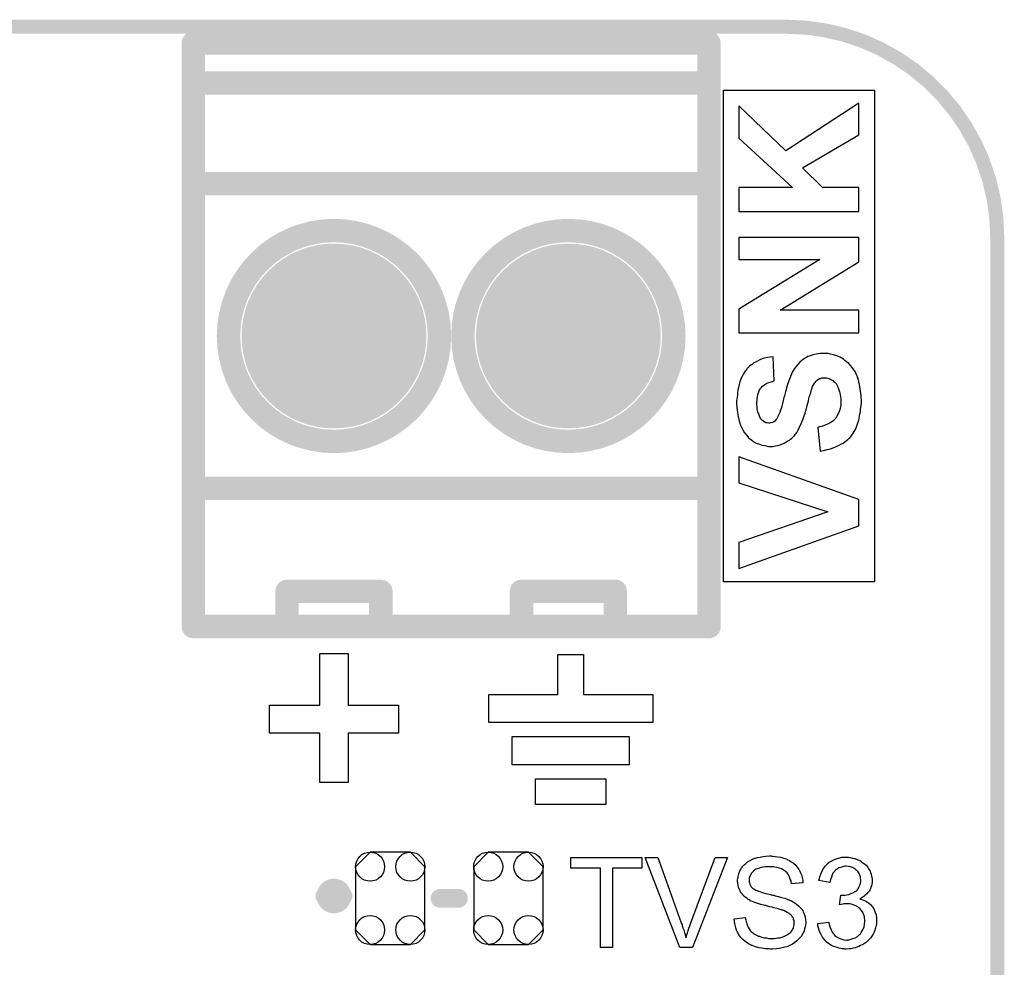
# Model space of a CAD drawing. Extents: x -0.07 to 0.96, y -0.15 to 1.54.
# Tile 14 of 14: x 0.53 to 0.95, y 1.14 to 1.54. Entities that reach past the tile are written whole.
import ezdxf

# ---------------------------------------------------------------- set-up
doc = ezdxf.new("R2010")
doc.units = 0
doc.layers.get('0').update_dxf_attribs({"linetype": 'CONTINUOUS'})
for name, color, linetype in [('gko', 6, 'CONTINUOUS'), ('gto', 2, 'CONTINUOUS'), ('gts', 1, 'CONTINUOUS')]:
    doc.layers.add(name, color=color, linetype=linetype)

# ---------------------------------------------------------------- blocks, each defined once
blk = doc.blocks.new('D35')
at = {"const_width": 0.003}
blk.add_lwpolyline([(-0.0015, 0, 1), (0.0015, 0, 1)], format="xyb", close=True, dxfattribs=at)
blk = doc.blocks.new('D29')
at = {"const_width": 0.005}
blk.add_lwpolyline([(-0.0025, 0, 1), (0.0025, 0, 1)], format="xyb", close=True, dxfattribs=at)
blk = doc.blocks.new('D34')
at = {"const_width": 0.00395}
blk.add_lwpolyline([(-0.001975, 0, 1), (0.001975, 0, 1)], format="xyb", close=True, dxfattribs=at)
blk = doc.blocks.new('D36')
at = {"const_width": 0.004}
blk.add_lwpolyline([(-0.002, 0, 1), (0.002, 0, 1)], format="xyb", close=True, dxfattribs=at)
blk = doc.blocks.new('D49')
blk.add_lwpolyline([(0.0148, -0.0135), (0.0148, 0.0135), (0.0086, 0.0197), (-0.0086, 0.0197), (-0.0148, 0.0135), (-0.0148, -0.0135), (-0.0086, -0.0197), (0.0086, -0.0197)], close=True)
for centre in [(-0.0086, 0.0135), (0.0086, 0.0135), (-0.0086, -0.0135), (0.0086, -0.0135)]:
    blk.add_circle(centre, 0.0062)
blk = doc.blocks.new('D62')
at = {"const_width": 0.03945}
blk.add_lwpolyline([(-0.019725, 0, 1), (0.019725, 0, 1)], format="xyb", close=True, dxfattribs=at)

msp = doc.modelspace()

# ---------------------------------------------------------------- linework, layer by layer
at = {"layer": 'gko', "color": 6, "const_width": 0.006}
for points in [[(0.04, 1.54), (0.86, 1.54)], [(0.95, 1.45), (0.95, 1.45)], [(0.95, 1.45), (0.95, 1.45)], [(0.95, -0.05), (0.95, 1.45)]]:
    msp.add_lwpolyline(points, dxfattribs=at)
msp.add_lwpolyline([(0.95, 1.45, 0.414214), (0.86, 1.54)], format="xyb", dxfattribs=at)
at = {"layer": 'gto', "color": 2}
for points, const_width in [([(0.607, 1.284), (0.607, 1.533)], 0.01), ([(0.607, 1.533), (0.827, 1.533)], 0.01), ([(0.827, 1.284), (0.827, 1.533)], 0.01), ([(0.607, 1.516), (0.827, 1.516)], 0.01), ([(0.607, 1.473), (0.827, 1.473)], 0.01), ([(0.622, 1.408), (0.622, 1.408)], 0.01), ([(0.712, 1.408), (0.712, 1.408)], 0.01), ([(0.712, 1.408), (0.712, 1.408)], 0.01), ([(0.722, 1.408), (0.722, 1.408)], 0.01), ([(0.812, 1.408), (0.812, 1.408)], 0.01), ([(0.812, 1.408), (0.812, 1.408)], 0.01), ([(0.607, 1.343), (0.827, 1.343)], 0.01), ([(0.647, 1.284), (0.647, 1.299)], 0.01), ([(0.647, 1.299), (0.687, 1.299)], 0.01), ([(0.687, 1.284), (0.687, 1.299)], 0.01), ([(0.747, 1.284), (0.747, 1.299)], 0.01), ([(0.747, 1.299), (0.787, 1.299)], 0.01), ([(0.787, 1.284), (0.787, 1.299)], 0.01), ([(0.607, 1.284), (0.827, 1.284)], 0.01), ([(0.6631, 1.169), (0.6631, 1.169)], 0.007), ([(0.6709, 1.169), (0.6709, 1.169)], 0.007), ([(0.6709, 1.169), (0.6709, 1.169)], 0.007), ([(0.7123, 1.168), (0.7201, 1.168)], 0.008)]:
    msp.add_lwpolyline(points, dxfattribs=dict(at, const_width=const_width))
for points in [[(0.8976, 1.3031), (0.8332, 1.3031), (0.8332, 1.5129), (0.8976, 1.5129), (0.8976, 1.3031)], [(0.891, 1.5073), (0.8598, 1.487), (0.8398, 1.5063), (0.8398, 1.4924), (0.8626, 1.4714), (0.8398, 1.4714), (0.8398, 1.4611), (0.891, 1.4611), (0.891, 1.4714), (0.8755, 1.4714), (0.8669, 1.4798), (0.891, 1.4939), (0.891, 1.5073)], [(0.891, 1.4501), (0.8398, 1.4501), (0.8398, 1.4406), (0.8743, 1.4406), (0.8398, 1.4194), (0.8398, 1.4094), (0.891, 1.4094), (0.891, 1.419), (0.8573, 1.419), (0.891, 1.4397), (0.891, 1.4501)], [(0.8769, 1.4006), (0.8761, 1.4006), (0.8744, 1.4005), (0.8728, 1.4003), (0.8714, 1.3999), (0.8702, 1.3996), (0.8692, 1.3992), (0.8686, 1.3988), (0.8681, 1.3986), (0.868, 1.3985), (0.8668, 1.3977), (0.8658, 1.3968), (0.8649, 1.3958), (0.8641, 1.3949), (0.8635, 1.3941), (0.8631, 1.3934), (0.8628, 1.393), (0.8627, 1.3929), (0.8627, 1.3928), (0.8624, 1.3921), (0.862, 1.3914), (0.8613, 1.3896), (0.8607, 1.3877), (0.8601, 1.3859), (0.8599, 1.3851), (0.8597, 1.3843), (0.8595, 1.3836), (0.8593, 1.383), (0.8592, 1.3825), (0.8591, 1.3821), (0.859, 1.3818), (0.859, 1.3817), (0.8587, 1.3804), (0.8584, 1.3792), (0.8581, 1.3781), (0.8578, 1.3771), (0.8575, 1.3763), (0.8572, 1.3754), (0.8569, 1.3748), (0.8567, 1.3742), (0.8564, 1.3737), (0.8562, 1.3733), (0.8561, 1.3729), (0.8559, 1.3727), (0.8557, 1.3723), (0.8556, 1.3723), (0.8551, 1.3717), (0.8546, 1.3714), (0.8541, 1.3711), (0.8536, 1.371), (0.8532, 1.3709), (0.8528, 1.3708), (0.8525, 1.3708), (0.8518, 1.3709), (0.8512, 1.371), (0.8506, 1.3713), (0.8502, 1.3716), (0.8498, 1.3719), (0.8496, 1.3722), (0.8494, 1.3723), (0.8493, 1.3724), (0.8487, 1.3734), (0.8482, 1.3746), (0.8479, 1.3757), (0.8476, 1.3768), (0.8475, 1.3778), (0.8474, 1.3786), (0.8474, 1.3789), (0.8474, 1.3791), (0.8474, 1.3793), (0.8474, 1.3794), (0.8475, 1.3809), (0.8477, 1.3822), (0.848, 1.3834), (0.8483, 1.3842), (0.8486, 1.385), (0.8489, 1.3855), (0.8491, 1.3858), (0.8492, 1.3859), (0.8499, 1.3866), (0.8508, 1.3873), (0.8517, 1.3878), (0.8527, 1.3882), (0.8535, 1.3885), (0.8541, 1.3886), (0.8547, 1.3888), (0.8548, 1.3888), (0.8544, 1.3991), (0.8531, 1.399), (0.8519, 1.3988), (0.8507, 1.3985), (0.8497, 1.3982), (0.8487, 1.3978), (0.8477, 1.3973), (0.8469, 1.3969), (0.8461, 1.3965), (0.8454, 1.3959), (0.8448, 1.3955), (0.8443, 1.3951), (0.8439, 1.3947), (0.8436, 1.3944), (0.8433, 1.3942), (0.8432, 1.394), (0.8431, 1.3939), (0.8424, 1.393), (0.8417, 1.3919), (0.8411, 1.3908), (0.8406, 1.3896), (0.8402, 1.3885), (0.8399, 1.3873), (0.8393, 1.3849), (0.8392, 1.3838), (0.8391, 1.3828), (0.839, 1.3819), (0.8389, 1.3811), (0.8388, 1.3804), (0.8388, 1.38), (0.8388, 1.3797), (0.8388, 1.3795), (0.8389, 1.3774), (0.8391, 1.3754), (0.8394, 1.3737), (0.8397, 1.3723), (0.8399, 1.3716), (0.8401, 1.371), (0.8402, 1.3706), (0.8404, 1.3701), (0.8405, 1.3698), (0.8406, 1.3696), (0.8407, 1.3694), (0.8407, 1.3694), (0.8414, 1.3679), (0.8422, 1.3666), (0.8431, 1.3655), (0.8439, 1.3646), (0.8447, 1.3639), (0.8453, 1.3635), (0.8457, 1.3631), (0.8458, 1.363), (0.8459, 1.363), (0.8471, 1.3623), (0.8485, 1.3618), (0.8497, 1.3614), (0.8508, 1.3612), (0.8518, 1.361), (0.8525, 1.3609), (0.8532, 1.3609), (0.8543, 1.3609), (0.8554, 1.3611), (0.8564, 1.3613), (0.8573, 1.3616), (0.8591, 1.3623), (0.8607, 1.3632), (0.8613, 1.3636), (0.8618, 1.364), (0.8624, 1.3644), (0.8628, 1.3648), (0.8631, 1.3651), (0.8633, 1.3653), (0.8635, 1.3655), (0.8635, 1.3655), (0.8641, 1.3662), (0.8646, 1.367), (0.8651, 1.3678), (0.8655, 1.3688), (0.8664, 1.3706), (0.8672, 1.3726), (0.8675, 1.3735), (0.8678, 1.3743), (0.868, 1.3751), (0.8682, 1.3758), (0.8684, 1.3763), (0.8685, 1.3768), (0.8686, 1.3771), (0.8686, 1.3771), (0.8689, 1.3783), (0.8692, 1.3794), (0.8694, 1.3803), (0.8696, 1.3812), (0.8698, 1.382), (0.87, 1.3826), (0.8702, 1.3832), (0.8704, 1.3837), (0.8704, 1.3842), (0.8706, 1.3845), (0.8707, 1.3851), (0.8709, 1.3854), (0.8709, 1.3854), (0.8712, 1.3864), (0.8716, 1.3871), (0.872, 1.3878), (0.8724, 1.3883), (0.8726, 1.3887), (0.8729, 1.3889), (0.873, 1.3891), (0.8731, 1.3891), (0.8736, 1.3895), (0.8741, 1.3898), (0.8746, 1.3899), (0.8751, 1.3901), (0.8755, 1.3902), (0.8759, 1.3902), (0.8762, 1.3902), (0.8772, 1.3902), (0.8781, 1.3899), (0.879, 1.3894), (0.8798, 1.389), (0.8803, 1.3885), (0.8808, 1.3881), (0.8811, 1.3878), (0.8812, 1.3877), (0.8818, 1.3866), (0.8823, 1.3854), (0.8827, 1.3842), (0.8829, 1.383), (0.8831, 1.3819), (0.8832, 1.381), (0.8832, 1.3806), (0.8832, 1.3804), (0.8832, 1.3802), (0.8832, 1.3802), (0.8832, 1.3785), (0.8829, 1.377), (0.8825, 1.3757), (0.882, 1.3746), (0.8816, 1.3737), (0.8812, 1.3731), (0.8809, 1.3728), (0.8809, 1.3726), (0.8798, 1.3717), (0.8787, 1.3709), (0.8775, 1.3703), (0.8762, 1.3698), (0.8751, 1.3694), (0.8742, 1.3692), (0.8739, 1.3691), (0.8736, 1.3691), (0.8735, 1.369), (0.8734, 1.369), (0.8744, 1.3589), (0.8759, 1.3592), (0.8774, 1.3595), (0.8788, 1.3599), (0.88, 1.3603), (0.8812, 1.3608), (0.8823, 1.3613), (0.8833, 1.3618), (0.8842, 1.3623), (0.8849, 1.3629), (0.8856, 1.3634), (0.8862, 1.3638), (0.8867, 1.3643), (0.8871, 1.3646), (0.8873, 1.3649), (0.8874, 1.365), (0.8875, 1.3651), (0.8883, 1.3661), (0.889, 1.3672), (0.8896, 1.3684), (0.8901, 1.3697), (0.8905, 1.3709), (0.8909, 1.3721), (0.8914, 1.3746), (0.8916, 1.3757), (0.8917, 1.3767), (0.8918, 1.3776), (0.8919, 1.3784), (0.892, 1.3791), (0.892, 1.3796), (0.892, 1.38), (0.892, 1.38), (0.8919, 1.3824), (0.8917, 1.3845), (0.8914, 1.3865), (0.8912, 1.3873), (0.891, 1.3881), (0.8909, 1.3888), (0.8907, 1.3894), (0.8906, 1.3899), (0.8904, 1.3903), (0.8903, 1.3907), (0.8902, 1.3909), (0.8901, 1.3911), (0.8901, 1.3911), (0.8893, 1.3928), (0.8884, 1.3941), (0.8875, 1.3953), (0.8866, 1.3963), (0.8857, 1.397), (0.885, 1.3976), (0.8846, 1.3979), (0.8845, 1.3981), (0.8844, 1.3981), (0.8829, 1.3989), (0.8815, 1.3996), (0.8801, 1.4), (0.8788, 1.4003), (0.8778, 1.4005), (0.8772, 1.4005), (0.8769, 1.4006)], [(0.8398, 1.3564), (0.8398, 1.3454), (0.8777, 1.3329), (0.8398, 1.3199), (0.8398, 1.3087), (0.891, 1.327), (0.891, 1.3382), (0.8398, 1.3564)], [(0.673, 1.2725), (0.673, 1.2505), (0.6945, 1.2505), (0.6945, 1.2385), (0.673, 1.2385), (0.673, 1.2175), (0.661, 1.2175), (0.661, 1.2385), (0.6395, 1.2385), (0.6395, 1.2505), (0.661, 1.2505), (0.661, 1.2725), (0.673, 1.2725)], [(0.7735, 1.255), (0.803, 1.255), (0.803, 1.243), (0.733, 1.243), (0.733, 1.255), (0.7625, 1.255), (0.7625, 1.272), (0.7735, 1.272), (0.7735, 1.255)], [(0.793, 1.225), (0.743, 1.225), (0.743, 1.237), (0.793, 1.237), (0.793, 1.225)], [(0.783, 1.208), (0.753, 1.208), (0.753, 1.219), (0.783, 1.219), (0.783, 1.208)], [(0.7984, 1.1809), (0.7858, 1.1809), (0.7858, 1.147), (0.7807, 1.147), (0.7807, 1.1809), (0.768, 1.1809), (0.768, 1.1854), (0.7984, 1.1854), (0.7984, 1.1809)], [(0.8199, 1.147), (0.8146, 1.147), (0.7997, 1.1854), (0.8052, 1.1854), (0.8152, 1.1575), (0.8152, 1.1574), (0.8153, 1.1573), (0.8153, 1.1572), (0.8155, 1.1569), (0.8155, 1.1566), (0.8156, 1.1563), (0.8159, 1.1554), (0.8162, 1.1545), (0.8166, 1.1534), (0.8172, 1.1512), (0.8172, 1.1513), (0.8173, 1.1514), (0.8173, 1.1516), (0.8174, 1.1518), (0.8176, 1.1524), (0.8178, 1.1532), (0.8181, 1.1542), (0.8184, 1.1552), (0.8188, 1.1563), (0.8193, 1.1575), (0.8297, 1.1854), (0.8349, 1.1854), (0.8199, 1.147)], [(0.8538, 1.186), (0.8542, 1.186), (0.8552, 1.1859), (0.8564, 1.1857), (0.8576, 1.1855), (0.859, 1.1851), (0.8602, 1.1847), (0.8602, 1.1847), (0.8604, 1.1846), (0.8605, 1.1845), (0.8607, 1.1844), (0.8613, 1.1841), (0.862, 1.1836), (0.8629, 1.1831), (0.8637, 1.1824), (0.8645, 1.1815), (0.8652, 1.1806), (0.8652, 1.1805), (0.8652, 1.1805), (0.8653, 1.1803), (0.8655, 1.1801), (0.8657, 1.1796), (0.8661, 1.1789), (0.8665, 1.178), (0.8667, 1.1769), (0.867, 1.1758), (0.8671, 1.1746), (0.8622, 1.1742), (0.8622, 1.1743), (0.8622, 1.1744), (0.8622, 1.1745), (0.8621, 1.1748), (0.862, 1.1754), (0.8617, 1.1762), (0.8614, 1.1771), (0.8609, 1.178), (0.8603, 1.1789), (0.8595, 1.1796), (0.8594, 1.1797), (0.8591, 1.1799), (0.8586, 1.1802), (0.8579, 1.1806), (0.8569, 1.1809), (0.8558, 1.1812), (0.8544, 1.1815), (0.8529, 1.1815), (0.8521, 1.1815), (0.8518, 1.1815), (0.8513, 1.1814), (0.8503, 1.1813), (0.8492, 1.1811), (0.8481, 1.1808), (0.847, 1.1804), (0.8466, 1.1801), (0.8461, 1.1798), (0.846, 1.1797), (0.8458, 1.1795), (0.8455, 1.1791), (0.8451, 1.1787), (0.8448, 1.1781), (0.8444, 1.1774), (0.8442, 1.1766), (0.8441, 1.1757), (0.8441, 1.1756), (0.8441, 1.1754), (0.8441, 1.175), (0.8443, 1.1746), (0.8444, 1.174), (0.8447, 1.1735), (0.845, 1.1729), (0.8455, 1.1724), (0.8456, 1.1723), (0.8459, 1.1721), (0.8461, 1.172), (0.8463, 1.1719), (0.8466, 1.1717), (0.847, 1.1715), (0.8475, 1.1713), (0.8481, 1.1711), (0.8487, 1.1709), (0.8494, 1.1706), (0.8502, 1.1704), (0.8511, 1.1701), (0.8521, 1.1699), (0.8532, 1.1696), (0.8532, 1.1696), (0.8535, 1.1695), (0.8538, 1.1695), (0.8542, 1.1694), (0.8547, 1.1693), (0.8553, 1.1691), (0.8559, 1.1689), (0.8566, 1.1688), (0.858, 1.1684), (0.8594, 1.168), (0.8601, 1.1678), (0.8607, 1.1675), (0.8612, 1.1674), (0.8617, 1.1671), (0.8617, 1.1671), (0.8619, 1.1671), (0.862, 1.167), (0.8622, 1.1669), (0.8629, 1.1665), (0.8636, 1.1661), (0.8644, 1.1655), (0.8652, 1.1648), (0.866, 1.164), (0.8667, 1.1632), (0.8667, 1.1631), (0.867, 1.1628), (0.8672, 1.1623), (0.8675, 1.1617), (0.8678, 1.1609), (0.8681, 1.1599), (0.8682, 1.1589), (0.8683, 1.1578), (0.8683, 1.1577), (0.8683, 1.1577), (0.8683, 1.1575), (0.8683, 1.1573), (0.8682, 1.1567), (0.8681, 1.1559), (0.8678, 1.155), (0.8676, 1.154), (0.8671, 1.153), (0.8665, 1.152), (0.8665, 1.1519), (0.8665, 1.1519), (0.8662, 1.1516), (0.8658, 1.1511), (0.8652, 1.1505), (0.8645, 1.1498), (0.8636, 1.1491), (0.8626, 1.1484), (0.8615, 1.1478), (0.8614, 1.1478), (0.8613, 1.1478), (0.8611, 1.1477), (0.8609, 1.1476), (0.8606, 1.1475), (0.8602, 1.1473), (0.8593, 1.1471), (0.8582, 1.1468), (0.857, 1.1466), (0.8556, 1.1464), (0.8541, 1.1463), (0.8532, 1.1463), (0.8527, 1.1464), (0.8522, 1.1464), (0.8517, 1.1464), (0.851, 1.1465), (0.8496, 1.1467), (0.8482, 1.1469), (0.8468, 1.1473), (0.8454, 1.1478), (0.8453, 1.1478), (0.8452, 1.1479), (0.845, 1.148), (0.8448, 1.1481), (0.8441, 1.1484), (0.8434, 1.1489), (0.8425, 1.1496), (0.8415, 1.1504), (0.8406, 1.1513), (0.8398, 1.1524), (0.8398, 1.1524), (0.8397, 1.1525), (0.8396, 1.1527), (0.8395, 1.1529), (0.8394, 1.1532), (0.8392, 1.1535), (0.8388, 1.1544), (0.8384, 1.1554), (0.8381, 1.1566), (0.8379, 1.1579), (0.8378, 1.1593), (0.8425, 1.1598), (0.8425, 1.1597), (0.8425, 1.1597), (0.8426, 1.1595), (0.8426, 1.1593), (0.8427, 1.1588), (0.8429, 1.158), (0.8431, 1.1573), (0.8433, 1.1565), (0.8437, 1.1557), (0.8441, 1.155), (0.8441, 1.1549), (0.8443, 1.1547), (0.8446, 1.1543), (0.845, 1.1539), (0.8456, 1.1534), (0.8462, 1.1529), (0.847, 1.1524), (0.8479, 1.152), (0.848, 1.152), (0.848, 1.1519), (0.8482, 1.1519), (0.8484, 1.1518), (0.8489, 1.1517), (0.8496, 1.1514), (0.8505, 1.1512), (0.8515, 1.1511), (0.8526, 1.1509), (0.8539, 1.1509), (0.8544, 1.1509), (0.8549, 1.1509), (0.8556, 1.151), (0.8564, 1.1511), (0.8572, 1.1512), (0.8581, 1.1514), (0.859, 1.1517), (0.8591, 1.1518), (0.8594, 1.1519), (0.8597, 1.1521), (0.8602, 1.1523), (0.8607, 1.1527), (0.8613, 1.1531), (0.8619, 1.1535), (0.8623, 1.1541), (0.8623, 1.1542), (0.8625, 1.1544), (0.8626, 1.1547), (0.8629, 1.1551), (0.8631, 1.1555), (0.8632, 1.1561), (0.8633, 1.1567), (0.8634, 1.1574), (0.8634, 1.1574), (0.8634, 1.1577), (0.8633, 1.158), (0.8633, 1.1585), (0.8631, 1.1589), (0.863, 1.1595), (0.8627, 1.16), (0.8623, 1.1605), (0.8622, 1.1606), (0.8621, 1.1608), (0.8619, 1.161), (0.8615, 1.1613), (0.861, 1.1617), (0.8604, 1.162), (0.8597, 1.1624), (0.8589, 1.1628), (0.8588, 1.1628), (0.8585, 1.1629), (0.8581, 1.163), (0.8578, 1.1631), (0.8574, 1.1632), (0.857, 1.1634), (0.8565, 1.1635), (0.856, 1.1637), (0.8553, 1.1638), (0.8546, 1.164), (0.8539, 1.1642), (0.853, 1.1644), (0.852, 1.1646), (0.852, 1.1646), (0.8518, 1.1647), (0.8515, 1.1648), (0.8512, 1.1649), (0.8508, 1.165), (0.8503, 1.1651), (0.8491, 1.1654), (0.8479, 1.1658), (0.8466, 1.1662), (0.8455, 1.1666), (0.845, 1.1668), (0.8446, 1.167), (0.8445, 1.167), (0.8445, 1.1671), (0.8441, 1.1673), (0.8436, 1.1676), (0.8431, 1.168), (0.8424, 1.1685), (0.8418, 1.1691), (0.8411, 1.1699), (0.8405, 1.1706), (0.8405, 1.1708), (0.8403, 1.171), (0.8401, 1.1715), (0.8399, 1.172), (0.8396, 1.1728), (0.8394, 1.1736), (0.8393, 1.1745), (0.8392, 1.1754), (0.8392, 1.1755), (0.8392, 1.1755), (0.8392, 1.1757), (0.8392, 1.1759), (0.8393, 1.1765), (0.8394, 1.1772), (0.8396, 1.178), (0.8399, 1.179), (0.8403, 1.1799), (0.8408, 1.1809), (0.8408, 1.1809), (0.8409, 1.181), (0.8411, 1.1813), (0.8415, 1.1817), (0.842, 1.1823), (0.8427, 1.1829), (0.8435, 1.1836), (0.8445, 1.1842), (0.8456, 1.1847), (0.8457, 1.1847), (0.8458, 1.1848), (0.846, 1.1849), (0.8462, 1.185), (0.8465, 1.1851), (0.8469, 1.1852), (0.8477, 1.1854), (0.8488, 1.1856), (0.85, 1.1859), (0.8512, 1.186), (0.8527, 1.1861), (0.8534, 1.1861), (0.8538, 1.186)], [(0.8865, 1.1855), (0.8873, 1.1854), (0.8882, 1.1852), (0.8892, 1.185), (0.8902, 1.1846), (0.8912, 1.1842), (0.8912, 1.1842), (0.8913, 1.1841), (0.8916, 1.184), (0.8921, 1.1836), (0.8927, 1.1832), (0.8933, 1.1827), (0.894, 1.1821), (0.8947, 1.1814), (0.8952, 1.1805), (0.8953, 1.1804), (0.8954, 1.1801), (0.8957, 1.1796), (0.8959, 1.179), (0.8962, 1.1783), (0.8964, 1.1775), (0.8966, 1.1765), (0.8966, 1.1756), (0.8966, 1.1755), (0.8966, 1.1751), (0.8966, 1.1747), (0.8965, 1.1741), (0.8963, 1.1734), (0.896, 1.1726), (0.8957, 1.1718), (0.8953, 1.171), (0.8952, 1.1709), (0.895, 1.1707), (0.8947, 1.1703), (0.8943, 1.1699), (0.8937, 1.1694), (0.893, 1.1688), (0.8923, 1.1683), (0.8913, 1.1678), (0.8914, 1.1678), (0.8915, 1.1678), (0.8917, 1.1677), (0.8919, 1.1676), (0.8925, 1.1674), (0.8933, 1.1671), (0.8942, 1.1666), (0.895, 1.1661), (0.8959, 1.1654), (0.8966, 1.1645), (0.8967, 1.1644), (0.8969, 1.1641), (0.8973, 1.1635), (0.8976, 1.1628), (0.8979, 1.1619), (0.8983, 1.1609), (0.8985, 1.1597), (0.8985, 1.1583), (0.8985, 1.1583), (0.8985, 1.1581), (0.8985, 1.1578), (0.8985, 1.1575), (0.8984, 1.157), (0.8983, 1.1565), (0.8982, 1.156), (0.8981, 1.1554), (0.8976, 1.154), (0.8973, 1.1533), (0.897, 1.1527), (0.8965, 1.1519), (0.896, 1.1512), (0.8955, 1.1505), (0.8948, 1.1498), (0.8948, 1.1498), (0.8947, 1.1497), (0.8944, 1.1495), (0.8942, 1.1493), (0.8938, 1.149), (0.8934, 1.1487), (0.8929, 1.1484), (0.8923, 1.1481), (0.8917, 1.1478), (0.8909, 1.1474), (0.8902, 1.1472), (0.8894, 1.1469), (0.8885, 1.1467), (0.8875, 1.1465), (0.8866, 1.1464), (0.8855, 1.1463), (0.885, 1.1463), (0.8847, 1.1464), (0.8843, 1.1464), (0.8838, 1.1465), (0.8832, 1.1466), (0.8826, 1.1467), (0.8813, 1.1471), (0.8799, 1.1476), (0.8792, 1.1479), (0.8785, 1.1483), (0.8778, 1.1488), (0.8772, 1.1493), (0.8771, 1.1494), (0.877, 1.1495), (0.8768, 1.1497), (0.8767, 1.1499), (0.8764, 1.1502), (0.8761, 1.1506), (0.8758, 1.1509), (0.8754, 1.1514), (0.8751, 1.152), (0.8748, 1.1525), (0.8742, 1.1539), (0.8737, 1.1554), (0.8735, 1.1563), (0.8734, 1.1572), (0.8781, 1.1578), (0.8781, 1.1577), (0.8782, 1.1576), (0.8782, 1.1574), (0.8783, 1.1571), (0.8783, 1.1568), (0.8784, 1.1564), (0.8787, 1.1555), (0.8791, 1.1545), (0.8796, 1.1536), (0.8802, 1.1527), (0.8808, 1.1519), (0.8809, 1.1519), (0.8812, 1.1517), (0.8816, 1.1514), (0.8822, 1.1511), (0.8828, 1.1508), (0.8837, 1.1505), (0.8846, 1.1503), (0.8856, 1.1502), (0.8859, 1.1502), (0.8862, 1.1503), (0.8868, 1.1503), (0.8875, 1.1505), (0.8884, 1.1508), (0.8894, 1.1512), (0.8903, 1.1517), (0.8912, 1.1525), (0.8913, 1.1526), (0.8916, 1.1529), (0.8919, 1.1534), (0.8924, 1.1541), (0.8928, 1.1549), (0.8932, 1.1559), (0.8934, 1.157), (0.8935, 1.1582), (0.8935, 1.1583), (0.8935, 1.1584), (0.8935, 1.1585), (0.8935, 1.1588), (0.8934, 1.1594), (0.8933, 1.1601), (0.893, 1.161), (0.8927, 1.1619), (0.8921, 1.1628), (0.8914, 1.1636), (0.8913, 1.1637), (0.891, 1.1639), (0.8905, 1.1643), (0.8899, 1.1646), (0.8892, 1.165), (0.8882, 1.1654), (0.8872, 1.1656), (0.886, 1.1657), (0.8855, 1.1657), (0.8851, 1.1656), (0.8846, 1.1656), (0.8841, 1.1655), (0.8834, 1.1654), (0.8827, 1.1652), (0.8832, 1.1694), (0.8835, 1.1694), (0.8837, 1.1693), (0.8844, 1.1693), (0.885, 1.1694), (0.8858, 1.1695), (0.8866, 1.1697), (0.8875, 1.17), (0.8884, 1.1704), (0.8894, 1.1709), (0.8894, 1.1709), (0.8895, 1.1709), (0.8898, 1.1711), (0.8902, 1.1715), (0.8906, 1.172), (0.891, 1.1728), (0.8914, 1.1736), (0.8917, 1.1745), (0.8918, 1.1751), (0.8918, 1.1757), (0.8918, 1.1757), (0.8918, 1.1758), (0.8918, 1.1761), (0.8917, 1.1766), (0.8916, 1.1772), (0.8914, 1.1779), (0.8911, 1.1786), (0.8907, 1.1793), (0.89, 1.18), (0.89, 1.18), (0.8897, 1.1802), (0.8893, 1.1805), (0.8888, 1.1809), (0.8882, 1.1811), (0.8874, 1.1814), (0.8865, 1.1816), (0.8855, 1.1817), (0.885, 1.1817), (0.8845, 1.1816), (0.8839, 1.1815), (0.8832, 1.1812), (0.8824, 1.181), (0.8817, 1.1805), (0.8809, 1.18), (0.8809, 1.1799), (0.8807, 1.1796), (0.8803, 1.1792), (0.8799, 1.1787), (0.8796, 1.178), (0.8792, 1.1771), (0.8788, 1.176), (0.8786, 1.1748), (0.8739, 1.1756), (0.8739, 1.1757), (0.8739, 1.1759), (0.874, 1.1761), (0.8741, 1.1764), (0.8742, 1.1768), (0.8743, 1.1772), (0.8747, 1.1783), (0.8752, 1.1795), (0.8759, 1.1807), (0.8767, 1.1819), (0.8778, 1.183), (0.8778, 1.183), (0.8779, 1.1831), (0.8781, 1.1832), (0.8783, 1.1834), (0.8786, 1.1836), (0.879, 1.1838), (0.8794, 1.184), (0.8799, 1.1843), (0.881, 1.1847), (0.8823, 1.1852), (0.8838, 1.1855), (0.8845, 1.1856), (0.8859, 1.1856), (0.8865, 1.1855)]]:
    msp.add_lwpolyline(points, dxfattribs=at)
for points, const_width in [([(0.712, 1.408, 1), (0.622, 1.408)], 0.01), ([(0.812, 1.408, 1), (0.722, 1.408)], 0.01), ([(0.622, 1.408, 1), (0.712, 1.408)], 0.01), ([(0.722, 1.408, 1), (0.812, 1.408)], 0.01), ([(0.6709, 1.169, 1), (0.6631, 1.169)], 0.007), ([(0.6631, 1.169, 1), (0.6709, 1.169)], 0.007)]:
    msp.add_lwpolyline(points, format="xyb", dxfattribs=dict(at, const_width=const_width))

# ---------------------------------------------------------------- block references
at = {"layer": 'gko'}
for p in [(0.86, 1.54), (0.86, 1.54), (0.95, 1.45), (0.95, 1.45), (0.95, 1.45), (0.95, 1.45)]:
    msp.add_blockref('D35', p, dxfattribs=at)
at = {"layer": 'gto'}
for name, p in [('D29', (0.607, 1.533)), ('D29', (0.827, 1.533)), ('D29', (0.827, 1.533)), ('D29', (0.607, 1.516)), ('D29', (0.827, 1.516)), ('D29', (0.607, 1.473)), ('D29', (0.827, 1.473)), ('D29', (0.622, 1.408)), ('D29', (0.622, 1.408)), ('D29', (0.712, 1.408)), ('D29', (0.712, 1.408)), ('D29', (0.712, 1.408)), ('D29', (0.712, 1.408)), ('D29', (0.722, 1.408)), ('D29', (0.722, 1.408)), ('D29', (0.812, 1.408)), ('D29', (0.812, 1.408)), ('D29', (0.812, 1.408)), ('D29', (0.812, 1.408)), ('D29', (0.607, 1.343)), ('D29', (0.827, 1.343)), ('D29', (0.647, 1.299)), ('D29', (0.687, 1.299)), ('D29', (0.687, 1.299)), ('D29', (0.747, 1.299)), ('D29', (0.787, 1.299)), ('D29', (0.787, 1.299)), ('D29', (0.607, 1.284)), ('D29', (0.607, 1.284)), ('D29', (0.647, 1.284)), ('D29', (0.687, 1.284)), ('D29', (0.747, 1.284)), ('D29', (0.787, 1.284)), ('D29', (0.827, 1.284)), ('D29', (0.827, 1.284)), ('D34', (0.6631, 1.169)), ('D34', (0.6631, 1.169)), ('D34', (0.6709, 1.169)), ('D34', (0.6709, 1.169)), ('D34', (0.6709, 1.169)), ('D34', (0.6709, 1.169)), ('D36', (0.7123, 1.168)), ('D36', (0.7201, 1.168))]:
    msp.add_blockref(name, p, dxfattribs=at)
at = {"layer": 'gts'}
for name, p in [('D62', (0.667, 1.408)), ('D62', (0.767, 1.408)), ('D49', (0.691, 1.168)), ('D49', (0.7414, 1.168))]:
    msp.add_blockref(name, p, dxfattribs=at)

doc.saveas('drawing.dxf')
